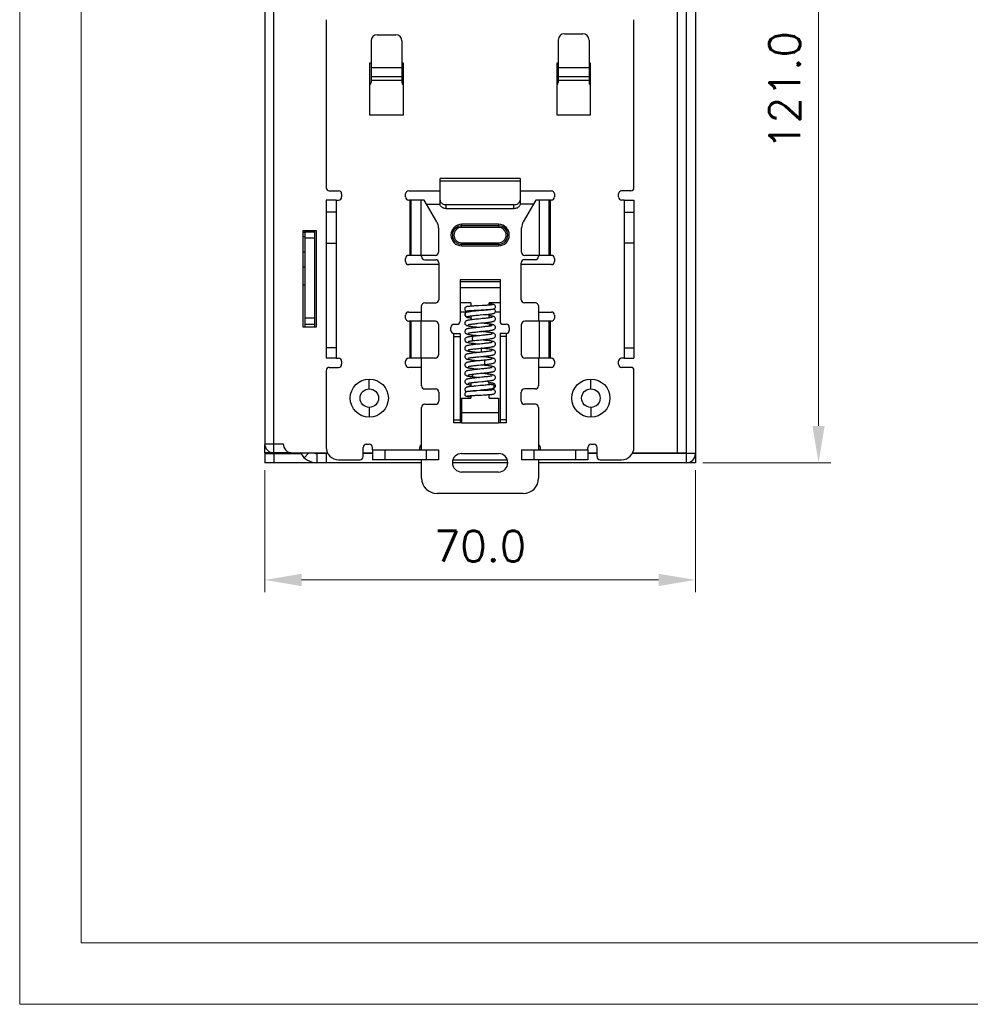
# Model space of a CAD drawing. Header units: millimetres. Extents: x 0 to 420, y 0 to 297.
# Tile 1 of 6: x 0 to 154, y 0 to 160. Entities that reach past the tile are written whole.
import ezdxf

# ---------------------------------------------------------------- set-up
doc = ezdxf.new("R2010")
doc.units = ezdxf.units.MM
doc.layers.get('0').update_dxf_attribs({"linetype": 'CONTINUOUS', "lineweight": 13})
doc.layers.get('Defpoints').update_dxf_attribs({"linetype": 'CONTINUOUS', "lineweight": 13})
doc.layers.add('Dimension', color=2, linetype='CONTINUOUS', lineweight=9)
doc.layers.add('Line', color=3, linetype='CONTINUOUS', lineweight=25)
doc.styles.get("Standard").update_dxf_attribs({"font": 'romans.shx'})
doc.dimstyles.new('yutana', dxfattribs={"dimtxt": 3.5, "dimasz": 3, "dimexe": 1, "dimexo": 0.6, "dimgap": 1.5, "dimtad": 1, "dimdec": 1, "dimzin": 0, "dimdsep": 46, "dimtxsty": 'Standard', "dimcen": 0, "dimadec": 0, "dimazin": 0, "dimtp": 0.01, "dimtm": 0.01, "dimtfac": 1, "dimtdec": 1, "dimtmove": 0, "dimatfit": 3, "dimfxl": 1, "dimtolj": 1, "dimtzin": 0, "dimlwd": 0, "dimlwe": 0, "dimarcsym": 0})

# ---------------------------------------------------------------- blocks, each defined once
blk = doc.blocks.new('*D4')
at = {"layer": 'Defpoints', "color": 0, "ltscale": 5}
for p in [(39.81, 88), (109.81, 88), (109.81, 68.96)]:
    blk.add_point(p, dxfattribs=at)
at = {"layer": 'Dimension', "color": 0, "lineweight": 0, "ltscale": 5}
for p, q in [((39.81, 86.8), (39.81, 66.96)), ((109.81, 86.8), (109.81, 66.96)), ((45.81, 68.96), (103.81, 68.96))]:
    blk.add_line(p, q, dxfattribs=at)
at = {"layer": 'Dimension', "color": 0, "ltscale": 5}
for points in [[(45.81, 69.96), (45.81, 67.96), (39.81, 68.96)], [(103.81, 69.96), (103.81, 67.96), (109.81, 68.96)]]:
    blk.add_solid(points, dxfattribs=at)
at = {"layer": 'Dimension', "color": 0, "ltscale": 5, "insert": (74.81, 74.46), "char_height": 5, "attachment_point": 5}
blk.add_mtext('\\A1;70.0', dxfattribs=at)
blk = doc.blocks.new('*D5')
at = {"layer": 'Defpoints', "color": 0, "ltscale": 5}
for p in [(109.81, 209), (129.81, 209), (109.81, 88)]:
    blk.add_point(p, dxfattribs=at)
at = {"layer": 'Dimension', "color": 0, "lineweight": 0, "ltscale": 5}
for p, q in [((111.01, 209), (131.81, 209)), ((129.81, 94), (129.81, 203)), ((111.01, 88), (131.81, 88))]:
    blk.add_line(p, q, dxfattribs=at)
at = {"layer": 'Dimension', "color": 0, "ltscale": 5}
for points in [[(128.81, 203), (130.81, 203), (129.81, 209)], [(128.81, 94), (130.81, 94), (129.81, 88)]]:
    blk.add_solid(points, dxfattribs=at)
at = {"layer": 'Dimension', "color": 0, "ltscale": 5, "insert": (124.31, 148.5), "char_height": 5, "attachment_point": 5, "rotation": 90}
blk.add_mtext('\\A1;121.0', dxfattribs=at)

msp = doc.modelspace()

# ---------------------------------------------------------------- linework, layer by layer
at = {"ltscale": 5}
for points in [[(0, 0), (420, 0), (420, 297), (0, 297)], [(10, 10), (410, 10), (410, 287), (10, 287)]]:
    msp.add_lwpolyline(points, close=True, dxfattribs=at)
at = {"layer": 'Line', "color": 7}
for p, q in [((108.31, 209), (108.31, 88)), ((109.81, 209), (109.81, 89.5)), ((39.81, 207.5), (39.81, 91.1)), ((106.81, 207.4), (106.81, 89.6)), ((41.31, 91.1), (41.31, 206)), ((49.81, 160), (49.81, 132.7)), ((99.81, 132.7), (99.81, 160)), ((58.11, 157.54), (61.11, 157.54)), ((88.51, 157.7), (91.51, 157.7)), ((57.11, 156.54), (57.11, 149.8)), ((62.11, 156.54), (62.11, 149.8)), ((87.51, 156.7), (87.51, 149.8)), ((92.51, 156.7), (92.51, 149.8)), ((56.91, 144.5), (56.91, 153)), ((56.91, 153), (57.11, 153)), ((62.11, 152.19), (57.11, 152.19)), ((62.11, 153), (62.31, 153)), ((62.31, 153), (62.31, 144.5)), ((87.31, 153), (87.51, 153)), ((87.31, 144.5), (87.31, 153)), ((92.51, 152.19), (87.51, 152.19)), ((92.51, 153), (92.71, 153)), ((92.71, 153), (92.71, 144.5)), ((62.11, 150.74), (57.11, 150.74)), ((92.51, 150.74), (87.51, 150.74)), ((57.11, 150.15), (62.11, 150.15)), ((87.51, 150.15), (92.51, 150.15)), ((62.31, 144.5), (56.91, 144.5)), ((92.71, 144.5), (87.31, 144.5)), ((68.31, 130.7), (68.31, 134.2)), ((81.31, 134.2), (68.31, 134.2)), ((68.31, 133.84), (81.31, 133.84)), ((81.31, 134.2), (81.31, 130.7)), ((50.31, 132.2), (51.81, 132.2)), ((52.31, 131.7), (52.31, 131.2)), ((62.71, 131.2), (62.71, 131.7)), ((63.21, 132.2), (68.31, 132.2)), ((81.31, 132.2), (86.41, 132.2)), ((86.91, 131.7), (86.91, 131.2)), ((97.31, 131.2), (97.31, 131.7)), ((99.31, 132.2), (97.81, 132.2)), ((49.81, 130.7), (49.81, 105)), ((51.41, 130.7), (49.81, 130.7)), ((51.41, 130.7), (51.41, 105)), ((51.41, 130.7), (51.81, 130.7)), ((65.75, 130.7), (63.21, 130.7)), ((63.37, 130.7), (63.37, 121.7)), ((63.63, 121.7), (63.63, 130.7)), ((65.21, 121.7), (65.21, 130.7)), ((67.79, 127.16), (65.75, 130.7)), ((66.16, 130), (68.31, 130)), ((68.31, 130.06), (68.31, 130.7)), ((68.31, 130.04), (68.31, 130)), ((69.31, 129.29), (69.31, 129.94)), ((80.31, 129.94), (69.31, 129.94)), ((80.31, 129.29), (80.31, 129.94)), ((81.31, 130.7), (81.31, 130)), ((83.47, 130), (81.31, 130)), ((83.87, 130.7), (81.83, 127.16)), ((86.41, 130.7), (83.87, 130.7)), ((84.42, 130.7), (84.42, 121.7)), ((86, 130.7), (86, 121.7)), ((86.26, 121.7), (86.26, 130.7)), ((98.21, 130.7), (97.81, 130.7)), ((98.21, 130.7), (99.81, 130.7)), ((98.21, 130.7), (98.21, 105)), ((99.81, 130.7), (99.81, 105)), ((51.41, 128.7), (49.81, 128.7)), ((80.31, 129.29), (69.31, 129.29)), ((98.21, 128.7), (99.81, 128.7)), ((71.81, 126.25), (71.81, 126.75)), ((77.81, 126.75), (71.81, 126.75)), ((77.81, 126.5), (71.81, 126.5)), ((77.81, 126.75), (77.81, 126.25)), ((46.01, 125.7), (46.01, 110.1)), ((48.21, 125.7), (46.01, 125.7)), ((46.01, 125.5), (46.31, 125.5)), ((46.31, 125.7), (46.31, 110.49)), ((47.91, 125.49), (46.31, 125.49)), ((47.91, 125.7), (47.91, 110.49)), ((48.21, 110.1), (48.21, 125.7)), ((68.06, 126.16), (68.06, 122.2)), ((77.81, 126.25), (71.81, 126.25)), ((81.56, 122.2), (81.56, 126.16)), ((46.01, 124.76), (46.31, 124.76)), ((47.91, 124.49), (46.31, 124.49)), ((49.81, 123.7), (51.41, 123.7)), ((71.81, 123.75), (71.81, 123.25)), ((71.81, 123.75), (77.81, 123.75)), ((71.81, 123.5), (77.81, 123.5)), ((71.81, 123.25), (77.81, 123.25)), ((77.81, 123.75), (77.81, 123.25)), ((99.81, 123.7), (98.21, 123.7)), ((46.01, 122.3), (46.31, 122.3)), ((67.56, 121.7), (63.21, 121.7)), ((65.31, 121.5), (65.31, 121.7)), ((86.41, 121.7), (82.06, 121.7)), ((84.31, 121.7), (84.31, 121.5)), ((62.71, 120.7), (62.71, 121.2)), ((68.11, 120.2), (63.21, 120.2)), ((65.81, 121), (67.61, 121)), ((68.11, 120.5), (68.11, 114.5)), ((81.51, 114.5), (81.51, 120.5)), ((86.41, 120.2), (81.51, 120.2)), ((83.81, 121), (82.01, 121)), ((86.91, 121.2), (86.91, 120.7)), ((46.01, 119.84), (46.31, 119.84)), ((46.31, 116.84), (46.01, 116.84)), ((71.56, 117.77), (71.56, 111)), ((71.56, 117.77), (78.06, 117.77)), ((71.56, 117.43), (78.06, 117.43)), ((78.06, 117.77), (78.06, 111)), ((71.56, 116.46), (78.06, 116.46)), ((65.81, 114), (67.61, 114)), ((73.31, 114), (71.56, 114)), ((73.31, 114), (73.31, 113.44)), ((76.31, 113.61), (76.31, 114)), ((78.06, 114), (76.31, 114)), ((83.81, 114), (82.01, 114)), ((63.21, 112.5), (65.31, 112.5)), ((65.31, 111), (65.31, 113.5)), ((72.83, 112.5), (71.56, 112.5)), ((72.32, 112.12), (72.31, 112.06)), ((72.57, 112.42), (72.57, 112.42)), ((73.31, 112.74), (73.31, 112.58)), ((74.13, 112.79), (74.4, 112.81)), ((74.56, 113.51), (74.22, 113.5)), ((74.4, 112.81), (75, 112.84)), ((75.19, 113.55), (74.56, 113.51)), ((75.35, 112.77), (74.75, 112.72)), ((75, 112.84), (75.34, 112.85)), ((75.47, 113.56), (75.19, 113.55)), ((75.61, 112.79), (75.35, 112.77)), ((76.31, 112.86), (76.31, 112.91)), ((76.31, 111.7), (76.31, 112.16)), ((78.06, 112.5), (77.29, 112.5)), ((84.31, 113.5), (84.31, 111)), ((84.31, 112.5), (86.41, 112.5)), ((47.91, 111.49), (46.31, 111.49)), ((46.31, 110.49), (46.31, 110.1)), ((47.91, 110.49), (46.31, 110.49)), ((47.91, 110.49), (47.91, 110.1)), ((62.71, 111.5), (62.71, 112)), ((67.56, 111), (63.21, 111)), ((63.37, 111), (63.37, 105)), ((63.63, 105), (63.63, 111)), ((65.21, 105), (65.21, 111)), ((68.06, 110.5), (68.06, 105.5)), ((70.56, 110.5), (71.06, 110.5)), ((72.86, 111.79), (72.88, 111.8)), ((73.31, 111.87), (73.31, 111.7)), ((74.5, 110.66), (75.12, 110.72)), ((76.6, 110.5), (76.6, 110.5)), ((78.56, 110.5), (79.06, 110.5)), ((81.56, 105.5), (81.56, 110.5)), ((86.41, 111), (82.06, 111)), ((84.42, 111), (84.42, 105)), ((86, 111), (86, 105)), ((86.26, 105), (86.26, 111)), ((86.91, 112), (86.91, 111.5)), ((46.01, 110.1), (48.21, 110.1)), ((70.06, 109.5), (70.06, 110)), ((70.56, 94.5), (70.56, 109)), ((70.56, 109), (71.56, 109)), ((71.56, 109), (71.56, 94.5)), ((78.06, 109), (78.06, 94.5)), ((79.06, 109), (78.06, 109)), ((79.06, 109), (79.06, 94.5)), ((79.56, 110), (79.56, 109.5)), ((70.56, 108.5), (71.56, 108.5)), ((75.11, 107.34), (74.52, 107.28)), ((79.06, 108.5), (78.06, 108.5)), ((51.41, 106.68), (49.81, 106.68)), ((75.07, 105.97), (74.47, 105.91)), ((75.07, 106.6), (74.91, 106.62)), ((98.21, 106.68), (99.81, 106.68)), ((51.41, 105), (49.81, 105)), ((51.41, 105), (51.81, 105)), ((52.31, 104.5), (52.31, 104)), ((62.71, 104), (62.71, 104.5)), ((67.56, 105), (63.21, 105)), ((65.31, 100.5), (65.31, 105)), ((74.6, 105.23), (75.15, 105.28)), ((86.41, 105), (82.06, 105)), ((84.31, 105), (84.31, 100.5)), ((86.91, 104.5), (86.91, 104)), ((97.31, 104), (97.31, 104.5)), ((98.21, 105), (97.81, 105)), ((98.21, 105), (99.81, 105)), ((49.81, 103), (49.81, 90.5)), ((50.31, 103.5), (51.81, 103.5)), ((65.31, 103.5), (63.21, 103.5)), ((86.41, 103.5), (84.31, 103.5)), ((99.31, 103.5), (97.81, 103.5)), ((99.81, 90.5), (99.81, 103)), ((56.81, 100), (56.81, 101.6)), ((73.31, 100.8), (73.31, 100.38)), ((75.11, 101.9), (74.48, 101.83)), ((74.52, 101.14), (75.16, 101.2)), ((75.78, 101.27), (75.97, 101.29)), ((76.31, 100.68), (76.31, 100.8)), ((92.81, 100), (92.81, 101.6)), ((65.81, 100), (67.61, 100)), ((68.11, 99.5), (68.11, 98)), ((73.18, 100.67), (73.31, 100.65)), ((73.31, 99.68), (73.31, 99.62)), ((74.23, 99.77), (74.81, 99.82)), ((75.12, 99.72), (74.32, 99.68)), ((75.41, 99.73), (75.12, 99.72)), ((76.31, 99.79), (76.31, 99.97)), ((76.69, 100.74), (76.69, 100.74)), ((76.82, 100.06), (76.82, 100.06)), ((81.51, 98), (81.51, 99.5)), ((83.81, 100), (82.01, 100)), ((71.81, 98.5), (71.81, 94.5)), ((71.81, 98.5), (73.31, 98.5)), ((73.31, 98.91), (73.31, 98.5)), ((74.23, 98.97), (74.54, 98.99)), ((74.54, 98.99), (75.03, 99.01)), ((75.03, 99.01), (75.35, 99.03)), ((76.31, 98.5), (76.31, 99.09)), ((76.31, 98.5), (77.81, 98.5)), ((77.81, 98.5), (77.81, 94.5)), ((56.81, 97), (56.81, 95.4)), ((65.31, 90.1), (65.31, 97)), ((65.81, 97.5), (67.61, 97.5)), ((77.81, 96.1), (71.81, 96.1)), ((83.81, 97.5), (82.01, 97.5)), ((84.31, 97), (84.31, 90.1)), ((92.81, 97), (92.81, 95.4)), ((70.56, 95), (71.56, 95)), ((71.81, 94.5), (70.56, 94.5)), ((71.81, 94.5), (77.81, 94.5)), ((79.06, 94.5), (77.81, 94.5)), ((79.06, 95), (78.06, 95)), ((39.81, 91.1), (42.81, 91.1)), ((39.81, 89.6), (39.81, 90.93)), ((39.81, 89.6), (39.81, 88)), ((41.31, 89.6), (39.81, 89.6)), ((41.31, 89.6), (41.31, 91.1)), ((44.12, 89.6), (41.31, 89.6)), ((41.61, 89.6), (41.61, 89.5)), ((43.71, 89.6), (43.71, 89.74)), ((44.31, 89.6), (50.04, 89.6)), ((44.61, 89.6), (44.61, 89.5)), ((46.99, 89.6), (46.25, 88.82)), ((55.81, 89), (55.81, 90.5)), ((55.81, 89.6), (57.31, 89.6)), ((56.31, 91), (56.81, 91)), ((57.31, 90.1), (57.31, 90.5)), ((57.31, 90.1), (57.31, 88.5)), ((57.31, 90.1), (68.06, 90.1)), ((59.31, 90.1), (59.31, 88.5)), ((65.01, 90.1), (65.01, 90.5)), ((66.06, 90.1), (66.06, 88.5)), ((68.06, 90.1), (68.06, 88.5)), ((81.56, 90.1), (81.56, 88.5)), ((81.56, 90.1), (92.31, 90.1)), ((83.56, 90.1), (83.56, 88.5)), ((84.61, 90.1), (84.61, 90.5)), ((90.31, 90.1), (90.31, 88.5)), ((92.31, 90.1), (92.31, 90.5)), ((92.31, 90.1), (92.31, 88.5)), ((92.31, 89.6), (93.81, 89.6)), ((92.81, 91), (93.31, 91)), ((93.81, 89), (93.81, 90.5)), ((99.59, 89.6), (108.31, 89.6)), ((105.01, 89.5), (105.01, 89.6)), ((108.01, 89.5), (108.01, 89.6)), ((39.81, 89.5), (45.72, 89.5)), ((41.31, 89.5), (41.31, 88)), ((48.31, 89.5), (48.31, 88)), ((50.08, 89.5), (48.31, 89.5)), ((49.81, 89.5), (49.81, 88)), ((51.81, 88.5), (55.31, 88.5)), ((57.31, 89.5), (55.81, 89.5)), ((68.06, 88.5), (57.31, 88.5)), ((65.31, 85.5), (65.31, 88.5)), ((70.4, 88.5), (79.22, 88.5)), ((71.81, 89.5), (77.81, 89.5)), ((92.31, 88.5), (81.56, 88.5)), ((84.31, 88.5), (84.31, 85.5)), ((93.81, 89.5), (92.31, 89.5)), ((94.31, 88.5), (97.81, 88.5)), ((109.81, 89.5), (99.55, 89.5)), ((109.81, 89.5), (109.81, 88)), ((65.31, 88), (39.81, 88)), ((79.3, 88), (70.32, 88)), ((77.81, 86.5), (71.81, 86.5)), ((109.81, 88), (84.31, 88)), ((81.81, 83), (67.81, 83))]:
    msp.add_line(p, q, dxfattribs=at)
for points in [[(76.83, 113.67), (76.83, 113.67), (76.83, 113.67), (76.82, 113.67), (76.8, 113.66), (76.77, 113.66), (76.73, 113.65), (76.68, 113.65), (76.63, 113.64), (76.57, 113.63), (76.5, 113.63), (76.43, 113.62), (76.35, 113.62), (76.26, 113.61), (76.16, 113.6), (76.06, 113.6), (75.96, 113.59), (75.84, 113.58), (75.73, 113.58), (75.6, 113.57), (75.47, 113.56)], [(77.31, 113.35), (77.31, 113.43), (77.27, 113.51), (77.23, 113.59), (77.17, 113.64), (77.11, 113.68), (77.06, 113.7), (77.01, 113.71), (76.96, 113.72), (76.92, 113.73), (76.87, 113.74), (76.8, 113.75), (76.74, 113.76), (76.66, 113.76), (76.57, 113.77), (76.47, 113.78), (76.35, 113.79), (76.31, 113.79)], [(74.22, 113.5), (74.05, 113.49), (73.88, 113.48), (73.72, 113.47), (73.57, 113.46), (73.43, 113.45), (73.29, 113.44), (73.18, 113.43), (73.07, 113.42), (72.98, 113.41), (72.9, 113.41), (72.83, 113.4), (72.77, 113.39), (72.72, 113.38), (72.67, 113.37), (72.63, 113.36), (72.58, 113.35), (72.53, 113.33), (72.47, 113.29), (72.4, 113.24), (72.35, 113.17), (72.32, 113.08), (72.31, 113)], [(72.31, 113), (72.32, 112.93), (72.35, 112.84), (72.4, 112.77), (72.46, 112.71), (72.52, 112.68), (72.57, 112.66), (72.62, 112.64), (72.66, 112.63), (72.71, 112.62), (72.76, 112.62), (72.82, 112.61), (72.88, 112.6), (72.95, 112.59), (73.03, 112.59), (73.12, 112.58), (73.22, 112.57), (73.25, 112.57)], [(72.31, 112.06), (72.32, 111.98), (72.36, 111.88), (72.41, 111.8), (72.48, 111.75), (72.54, 111.71), (72.61, 111.68), (72.67, 111.65), (72.74, 111.63), (72.83, 111.61), (72.92, 111.59), (73.03, 111.58), (73.15, 111.56), (73.29, 111.54), (73.35, 111.53)], [(72.57, 112.42), (72.52, 112.39), (72.46, 112.35), (72.4, 112.29), (72.35, 112.21), (72.32, 112.12)], [(74.75, 112.72), (74.58, 112.7), (74.42, 112.69), (74.24, 112.67), (74.07, 112.66), (73.9, 112.64), (73.73, 112.62), (73.56, 112.61), (73.4, 112.59), (73.25, 112.57), (73.11, 112.55), (72.97, 112.53), (72.85, 112.5), (72.75, 112.48), (72.65, 112.45), (72.57, 112.42)], [(72.8, 112.69), (72.79, 112.69), (72.8, 112.69), (72.81, 112.69), (72.83, 112.69), (72.86, 112.7), (72.9, 112.7), (72.94, 112.71), (73, 112.71), (73.06, 112.72), (73.12, 112.73), (73.19, 112.73), (73.27, 112.74), (73.36, 112.74), (73.45, 112.75), (73.55, 112.76), (73.66, 112.76), (73.77, 112.77), (73.88, 112.78), (74.01, 112.78), (74.13, 112.79)], [(72.88, 111.8), (72.94, 111.81), (73.01, 111.83), (73.11, 111.84), (73.23, 111.86), (73.37, 111.88), (73.53, 111.9), (73.7, 111.92), (73.89, 111.94), (74.1, 111.96), (74.33, 111.98), (74.58, 112), (74.84, 112.03)], [(74.84, 112.03), (75.35, 112.07), (75.58, 112.09), (75.79, 112.11), (75.99, 112.12), (76.16, 112.14), (76.32, 112.16), (76.46, 112.17), (76.58, 112.19), (76.68, 112.2), (76.77, 112.21), (76.85, 112.23), (76.92, 112.24), (76.98, 112.25), (77.04, 112.27), (77.1, 112.3), (77.16, 112.33), (77.22, 112.39), (77.28, 112.47), (77.31, 112.56), (77.31, 112.63)], [(75.34, 112.85), (75.51, 112.86), (75.67, 112.87), (75.82, 112.88), (75.97, 112.89), (76.11, 112.9), (76.23, 112.91), (76.35, 112.92), (76.46, 112.92), (76.55, 112.93), (76.64, 112.94), (76.72, 112.95), (76.79, 112.96)], [(76.81, 112.93), (76.81, 112.93), (76.8, 112.93), (76.78, 112.92), (76.75, 112.92), (76.72, 112.91), (76.67, 112.9), (76.62, 112.9), (76.56, 112.89), (76.49, 112.88), (76.42, 112.87), (76.34, 112.86), (76.25, 112.85), (76.16, 112.84), (76.06, 112.83), (75.96, 112.82), (75.85, 112.81), (75.73, 112.8), (75.61, 112.79)], [(76.79, 112.96), (76.85, 112.96), (76.91, 112.97), (76.96, 112.98), (77, 112.99), (77.05, 113), (77.1, 113.03), (77.16, 113.06), (77.22, 113.12), (77.27, 113.19), (77.31, 113.28), (77.31, 113.35)], [(77.31, 112.63), (77.31, 112.7), (77.28, 112.79), (77.23, 112.86), (77.16, 112.92), (77.1, 112.96), (77.04, 112.99), (77.02, 112.99)], [(73.91, 111.29), (73.72, 111.27), (73.54, 111.25), (73.38, 111.23), (73.24, 111.21), (73.11, 111.19), (73, 111.17), (72.9, 111.16), (72.82, 111.14), (72.74, 111.12), (72.67, 111.1), (72.6, 111.08), (72.54, 111.05), (72.48, 111.01), (72.41, 110.95), (72.36, 110.87), (72.32, 110.77), (72.31, 110.7)], [(72.31, 110.7), (72.32, 110.63), (72.35, 110.53), (72.41, 110.45), (72.47, 110.39), (72.54, 110.35), (72.6, 110.32), (72.66, 110.3), (72.74, 110.28), (72.82, 110.26), (72.91, 110.24), (73.01, 110.22), (73.13, 110.2), (73.27, 110.18), (73.42, 110.16), (73.59, 110.14), (73.78, 110.11), (73.99, 110.09), (74.21, 110.07), (74.45, 110.04), (74.71, 110.02)], [(72.86, 110.43), (72.86, 110.43), (72.88, 110.43), (72.91, 110.44), (72.96, 110.45), (73.02, 110.47), (73.1, 110.48), (73.19, 110.5), (73.29, 110.51), (73.41, 110.53), (73.53, 110.55), (73.67, 110.56), (73.82, 110.58), (73.97, 110.6), (74.14, 110.62), (74.32, 110.64), (74.5, 110.66)], [(74.54, 111.36), (74.33, 111.34), (74.11, 111.32), (73.91, 111.29)], [(76.76, 111.64), (76.76, 111.64), (76.76, 111.64), (76.73, 111.63), (76.7, 111.62), (76.65, 111.61), (76.58, 111.6), (76.51, 111.59), (76.42, 111.57), (76.32, 111.56), (76.21, 111.54), (76.09, 111.52), (75.96, 111.51), (75.81, 111.49), (75.66, 111.47), (75.5, 111.46), (75.33, 111.44), (75.15, 111.42), (74.95, 111.4), (74.54, 111.36)], [(76.6, 110.5), (76.42, 110.53), (76.2, 110.56), (75.96, 110.59), (75.72, 110.61), (75.46, 110.64), (75.21, 110.67), (74.91, 110.7)], [(75.12, 110.72), (75.34, 110.74), (75.55, 110.76), (75.75, 110.78), (75.94, 110.81), (76.12, 110.83), (76.29, 110.85), (76.43, 110.87), (76.56, 110.89), (76.67, 110.91), (76.77, 110.93), (76.86, 110.95), (76.94, 110.97), (77.01, 110.99), (77.08, 111.02), (77.15, 111.06), (77.22, 111.13), (77.27, 111.21), (77.31, 111.31), (77.31, 111.38)], [(77.31, 111.38), (77.31, 111.45), (77.27, 111.55), (77.21, 111.63), (77.15, 111.69), (77.08, 111.73), (77.02, 111.76), (76.95, 111.78), (76.88, 111.8), (76.81, 111.82), (76.72, 111.84), (76.62, 111.86), (76.5, 111.87), (76.38, 111.89), (76.31, 111.9)], [(77.31, 110.02), (77.31, 110.09), (77.27, 110.18), (77.22, 110.26), (77.16, 110.32), (77.1, 110.36), (77.04, 110.39), (76.98, 110.41), (76.92, 110.43), (76.85, 110.45), (76.77, 110.47), (76.68, 110.48), (76.6, 110.5)], [(74.54, 110), (74.32, 109.98), (74.1, 109.95), (73.9, 109.93), (73.71, 109.91), (73.53, 109.89), (73.38, 109.87), (73.24, 109.85), (73.11, 109.83), (73, 109.81), (72.9, 109.8), (72.82, 109.78), (72.74, 109.76), (72.67, 109.74), (72.61, 109.72), (72.54, 109.69), (72.48, 109.65), (72.41, 109.59), (72.36, 109.51), (72.32, 109.41), (72.31, 109.34)], [(72.31, 109.34), (72.32, 109.26), (72.36, 109.16), (72.41, 109.08), (72.48, 109.03), (72.54, 108.98), (72.61, 108.96), (72.68, 108.93), (72.76, 108.91), (72.84, 108.89), (72.94, 108.87), (73.06, 108.85), (73.19, 108.83), (73.35, 108.81), (73.52, 108.79), (73.7, 108.76), (73.9, 108.74), (74.11, 108.72), (74.32, 108.7), (74.53, 108.68), (74.71, 108.66)], [(72.86, 109.07), (72.86, 109.07), (72.88, 109.07), (72.91, 109.08), (72.95, 109.09), (73.01, 109.11), (73.08, 109.12), (73.16, 109.13), (73.26, 109.15), (73.37, 109.17), (73.49, 109.18), (73.63, 109.2), (73.77, 109.22), (73.93, 109.23), (74.09, 109.25), (74.26, 109.27), (74.45, 109.29), (74.65, 109.31), (75.07, 109.35)], [(76.76, 110.28), (76.76, 110.28), (76.75, 110.28), (76.72, 110.27), (76.68, 110.26), (76.62, 110.25), (76.55, 110.23), (76.46, 110.22), (76.36, 110.2), (76.25, 110.19), (76.13, 110.17), (75.99, 110.15), (75.85, 110.14), (75.69, 110.12), (75.53, 110.1), (75.35, 110.08), (75.16, 110.06), (74.96, 110.04), (74.54, 110)], [(77.31, 108.66), (77.31, 108.73), (77.27, 108.83), (77.22, 108.91), (77.15, 108.96), (77.09, 109), (77.03, 109.03), (76.97, 109.06), (76.9, 109.08), (76.83, 109.09), (76.74, 109.11), (76.65, 109.13), (76.55, 109.15), (76.43, 109.16), (76.31, 109.18), (76.17, 109.2), (76.02, 109.22), (75.86, 109.24), (75.69, 109.26), (75.5, 109.28), (75.3, 109.3), (75.09, 109.32), (74.91, 109.34)], [(76.76, 108.92), (76.76, 108.92), (76.75, 108.92), (76.72, 108.91), (76.67, 108.9), (76.61, 108.88), (76.53, 108.87), (76.44, 108.85), (76.33, 108.84), (76.21, 108.82), (76.08, 108.8), (75.94, 108.79), (75.79, 108.77), (75.62, 108.75), (75.44, 108.73), (75.25, 108.71), (75.05, 108.69)], [(75.07, 109.35), (75.28, 109.37), (75.5, 109.4), (75.71, 109.42), (75.91, 109.44), (76.09, 109.46), (76.27, 109.49), (76.42, 109.51), (76.55, 109.53), (76.67, 109.55), (76.78, 109.57), (76.86, 109.59), (76.94, 109.61), (77.01, 109.63), (77.08, 109.66), (77.15, 109.7), (77.21, 109.76), (77.27, 109.84), (77.3, 109.93), (77.31, 110.02)], [(73.71, 108.55), (73.57, 108.53), (73.42, 108.51), (73.28, 108.5), (73.16, 108.48), (73.05, 108.46), (72.95, 108.44), (72.86, 108.43), (72.78, 108.41), (72.71, 108.39), (72.65, 108.37), (72.59, 108.35), (72.53, 108.32), (72.47, 108.28), (72.41, 108.22), (72.35, 108.14), (72.32, 108.05), (72.31, 107.98)], [(72.31, 107.98), (72.32, 107.9), (72.36, 107.8), (72.41, 107.72), (72.48, 107.67), (72.54, 107.63), (72.6, 107.6), (72.67, 107.58), (72.74, 107.56), (72.81, 107.54), (72.9, 107.52), (72.99, 107.5), (73.1, 107.48), (73.22, 107.47), (73.36, 107.45), (73.51, 107.43), (73.68, 107.41), (73.86, 107.39), (74.06, 107.36), (74.27, 107.34), (74.49, 107.32), (74.71, 107.3)], [(74.52, 107.28), (74.31, 107.26), (74.09, 107.23), (73.89, 107.21), (73.69, 107.19), (73.51, 107.17), (73.34, 107.14), (73.19, 107.12), (73.05, 107.1), (72.94, 107.08), (72.84, 107.06), (72.75, 107.04), (72.68, 107.02), (72.61, 107), (72.54, 106.97), (72.48, 106.93), (72.41, 106.87), (72.36, 106.79), (72.32, 106.69), (72.31, 106.62)], [(72.86, 107.71), (72.86, 107.71), (72.88, 107.71), (72.91, 107.72), (72.96, 107.74), (73.03, 107.75), (73.11, 107.77), (73.21, 107.78), (73.32, 107.8), (73.45, 107.82), (73.59, 107.83), (73.73, 107.85)], [(75.05, 108.69), (74.62, 108.65), (74.39, 108.62), (74.16, 108.6), (73.92, 108.57), (73.71, 108.55)], [(73.73, 107.85), (73.98, 107.88), (74.26, 107.91), (74.54, 107.94)], [(74.54, 107.94), (75.06, 107.99), (75.3, 108.02), (75.52, 108.04), (75.73, 108.06), (75.93, 108.08), (76.11, 108.11), (76.27, 108.13), (76.42, 108.15), (76.55, 108.17), (76.67, 108.19), (76.77, 108.21), (76.86, 108.23), (76.94, 108.25), (77.01, 108.27), (77.08, 108.3), (77.15, 108.34), (77.21, 108.4), (77.27, 108.48), (77.3, 108.57), (77.31, 108.66)], [(74.59, 106.58), (75.03, 106.63), (75.24, 106.65), (75.45, 106.67), (75.64, 106.69), (75.82, 106.71), (75.99, 106.73), (76.14, 106.75), (76.28, 106.77), (76.41, 106.79), (76.53, 106.8), (76.64, 106.82), (76.73, 106.84), (76.82, 106.86), (76.89, 106.88), (76.96, 106.9), (77.02, 106.92), (77.09, 106.95), (77.15, 106.99), (77.21, 107.04), (77.27, 107.12), (77.31, 107.22), (77.31, 107.3)], [(77.31, 107.3), (77.3, 107.38), (77.27, 107.48), (77.21, 107.55), (77.14, 107.61), (77.08, 107.65), (77.01, 107.68), (76.94, 107.7), (76.86, 107.73), (76.77, 107.75), (76.66, 107.77), (76.54, 107.79), (76.41, 107.81), (76.26, 107.83), (76.09, 107.85), (75.91, 107.87), (75.71, 107.89), (75.5, 107.92), (75.27, 107.94), (74.91, 107.98)], [(76.76, 107.56), (76.76, 107.56), (76.75, 107.56), (76.72, 107.55), (76.68, 107.54), (76.62, 107.53), (76.55, 107.51), (76.47, 107.5), (76.37, 107.48), (76.27, 107.47), (76.16, 107.45), (76.04, 107.44), (75.9, 107.42), (75.76, 107.41), (75.61, 107.39), (75.45, 107.37), (75.28, 107.35), (75.11, 107.34)], [(72.31, 106.62), (72.32, 106.55), (72.35, 106.45), (72.41, 106.37), (72.47, 106.31), (72.53, 106.27), (72.6, 106.24), (72.66, 106.22), (72.72, 106.2), (72.8, 106.18), (72.88, 106.16), (72.97, 106.15), (73.08, 106.13), (73.19, 106.11), (73.32, 106.09), (73.47, 106.07), (73.63, 106.05), (73.8, 106.03), (73.98, 106.01), (74.18, 105.99), (74.39, 105.97), (74.71, 105.94)], [(74.47, 105.91), (74.25, 105.89), (74.04, 105.87), (73.84, 105.85), (73.65, 105.82), (73.47, 105.8), (73.3, 105.78), (73.16, 105.76), (73.03, 105.74), (72.92, 105.72), (72.83, 105.7), (72.75, 105.68), (72.67, 105.66), (72.61, 105.64), (72.54, 105.61), (72.48, 105.57), (72.41, 105.51), (72.36, 105.43), (72.32, 105.33), (72.31, 105.26)], [(72.86, 106.35), (72.86, 106.35), (72.88, 106.35), (72.91, 106.36), (72.97, 106.38), (73.04, 106.39), (73.12, 106.41), (73.22, 106.42), (73.34, 106.44), (73.47, 106.46), (73.62, 106.48), (73.79, 106.5), (73.97, 106.52), (74.17, 106.54), (74.37, 106.56), (74.59, 106.58)], [(77.31, 105.94), (77.3, 106.02), (77.27, 106.12), (77.21, 106.19), (77.15, 106.25), (77.08, 106.29), (77.01, 106.32), (76.94, 106.34), (76.86, 106.37), (76.77, 106.39), (76.67, 106.41), (76.55, 106.43), (76.41, 106.45), (76.26, 106.47), (76.09, 106.49), (75.9, 106.51), (75.7, 106.53), (75.49, 106.56), (75.27, 106.58), (75.07, 106.6)], [(76.76, 106.2), (76.76, 106.2), (76.75, 106.2), (76.72, 106.19), (76.67, 106.18), (76.62, 106.17), (76.54, 106.15), (76.46, 106.14), (76.37, 106.12), (76.26, 106.11), (76.15, 106.09), (76.02, 106.08), (75.88, 106.06), (75.74, 106.04), (75.59, 106.03), (75.42, 106.01), (75.25, 105.99), (75.07, 105.97)], [(75.15, 105.28), (75.34, 105.3), (75.53, 105.32), (75.72, 105.34), (75.91, 105.36), (76.08, 105.38), (76.25, 105.4), (76.4, 105.42), (76.54, 105.44), (76.66, 105.47), (76.76, 105.49), (76.86, 105.51), (76.94, 105.53), (77.01, 105.55), (77.08, 105.58), (77.14, 105.62), (77.21, 105.68), (77.27, 105.76), (77.3, 105.86), (77.31, 105.94)], [(72.31, 105.26), (72.32, 105.18), (72.36, 105.08), (72.42, 105), (72.48, 104.94), (72.55, 104.9), (72.61, 104.87), (72.68, 104.85), (72.75, 104.83), (72.83, 104.81), (72.93, 104.79), (73.03, 104.77), (73.15, 104.76), (73.28, 104.74), (73.43, 104.72), (73.59, 104.7), (73.77, 104.68), (73.96, 104.65), (74.17, 104.63), (74.38, 104.61), (74.71, 104.58)], [(75.44, 104.65), (75.18, 104.62), (74.91, 104.6), (74.65, 104.57), (74.4, 104.54), (74.17, 104.52), (73.95, 104.5), (73.75, 104.48), (73.57, 104.45), (73.4, 104.43), (73.25, 104.41), (73.12, 104.39), (73, 104.37), (72.9, 104.36), (72.81, 104.34), (72.73, 104.32), (72.66, 104.3), (72.6, 104.27), (72.54, 104.24), (72.47, 104.2), (72.41, 104.15), (72.36, 104.07), (72.32, 103.97), (72.31, 103.9)], [(72.86, 104.99), (72.86, 104.99), (72.88, 104.99), (72.9, 105), (72.94, 105.01), (73, 105.02), (73.06, 105.04), (73.14, 105.05), (73.22, 105.06), (73.32, 105.08), (73.43, 105.09), (73.55, 105.11), (73.67, 105.12), (73.81, 105.14), (73.95, 105.16), (74.1, 105.17), (74.26, 105.19), (74.43, 105.21), (74.6, 105.23)], [(77.31, 104.58), (77.31, 104.65), (77.27, 104.74), (77.21, 104.83), (77.15, 104.89), (77.08, 104.93), (77.01, 104.96), (76.93, 104.99), (76.85, 105.01), (76.77, 105.03), (76.66, 105.05), (76.55, 105.07), (76.42, 105.09), (76.27, 105.11), (76.11, 105.13), (75.93, 105.15), (75.73, 105.17), (75.53, 105.19), (75.32, 105.22), (75.1, 105.24), (74.91, 105.26)], [(76.76, 104.84), (76.76, 104.84), (76.75, 104.84), (76.72, 104.83), (76.68, 104.82), (76.62, 104.81), (76.54, 104.79), (76.46, 104.78), (76.36, 104.76), (76.25, 104.75), (76.13, 104.73), (76.01, 104.71), (75.87, 104.7), (75.72, 104.68), (75.57, 104.66), (75.44, 104.65)], [(75.45, 103.95), (75.63, 103.97), (75.84, 103.99), (76.03, 104.02), (76.2, 104.04), (76.36, 104.06), (76.5, 104.08), (76.63, 104.1), (76.74, 104.12), (76.84, 104.14), (76.92, 104.16), (77, 104.19), (77.07, 104.22), (77.14, 104.26), (77.21, 104.32), (77.27, 104.4), (77.3, 104.5), (77.31, 104.58)], [(72.31, 103.9), (72.32, 103.82), (72.36, 103.73), (72.41, 103.64), (72.48, 103.58), (72.55, 103.54), (72.61, 103.51), (72.68, 103.49), (72.75, 103.47), (72.84, 103.45), (72.93, 103.43), (73.04, 103.41), (73.16, 103.39), (73.3, 103.37), (73.45, 103.35), (73.62, 103.33), (73.81, 103.31), (74, 103.29), (74.21, 103.27), (74.43, 103.25), (74.71, 103.22)], [(75.01, 103.25), (74.6, 103.21), (74.39, 103.18), (74.18, 103.16), (73.97, 103.14), (73.77, 103.12), (73.58, 103.1), (73.41, 103.07), (73.26, 103.05), (73.13, 103.03), (73.01, 103.02), (72.91, 103), (72.82, 102.98), (72.74, 102.96), (72.67, 102.94), (72.6, 102.92), (72.54, 102.89), (72.48, 102.85), (72.41, 102.79), (72.36, 102.71), (72.32, 102.61), (72.31, 102.54)], [(72.31, 102.54), (72.32, 102.47), (72.35, 102.37), (72.41, 102.29), (72.47, 102.23), (72.54, 102.19), (72.6, 102.16), (72.67, 102.13), (72.74, 102.11), (72.82, 102.09), (72.91, 102.08), (73.02, 102.06), (73.13, 102.04), (73.27, 102.02), (73.39, 102)], [(72.86, 103.63), (72.86, 103.63), (72.87, 103.63), (72.9, 103.64), (72.95, 103.65), (73, 103.67), (73.08, 103.68), (73.16, 103.69), (73.26, 103.71), (73.38, 103.73), (73.51, 103.74), (73.65, 103.76), (73.8, 103.78), (73.97, 103.8), (74.15, 103.82), (74.35, 103.84), (74.55, 103.86)], [(72.86, 102.27), (72.86, 102.27), (72.87, 102.27), (72.9, 102.28), (72.95, 102.29), (73.01, 102.31), (73.08, 102.32), (73.17, 102.34), (73.27, 102.35), (73.39, 102.37), (73.51, 102.39), (73.66, 102.4), (73.81, 102.42), (73.98, 102.44), (74.16, 102.46), (74.36, 102.48), (74.56, 102.5)], [(74.55, 103.86), (74.99, 103.9), (75.23, 103.93), (75.45, 103.95)], [(74.56, 102.5), (75.02, 102.55), (75.26, 102.57), (75.5, 102.6), (75.71, 102.62), (75.91, 102.64), (76.08, 102.66), (76.24, 102.68), (76.39, 102.7), (76.52, 102.72), (76.63, 102.74), (76.73, 102.76), (76.82, 102.78), (76.89, 102.8), (76.96, 102.82), (77.03, 102.84), (77.09, 102.87), (77.15, 102.91), (77.22, 102.97), (77.27, 103.05), (77.31, 103.14), (77.31, 103.22)], [(77.31, 103.22), (77.31, 103.29), (77.27, 103.39), (77.22, 103.47), (77.15, 103.53), (77.08, 103.57), (77.01, 103.6), (76.95, 103.62), (76.87, 103.64), (76.79, 103.66), (76.69, 103.68), (76.58, 103.7), (76.46, 103.72), (76.32, 103.74), (76.17, 103.76), (75.99, 103.78), (75.8, 103.8), (75.6, 103.83), (75.39, 103.85), (75.18, 103.87), (74.91, 103.9)], [(77.31, 101.86), (77.3, 101.93), (77.27, 102.04), (77.21, 102.12), (77.14, 102.18), (77.07, 102.21), (77.01, 102.24), (76.94, 102.26), (76.86, 102.28), (76.78, 102.3), (76.69, 102.32), (76.58, 102.34), (76.47, 102.36), (76.34, 102.38), (76.19, 102.4), (76.04, 102.42), (75.87, 102.44), (75.7, 102.46), (75.51, 102.48), (75.32, 102.5), (75.11, 102.52), (74.91, 102.54)], [(76.76, 103.48), (76.76, 103.48), (76.75, 103.48), (76.72, 103.47), (76.67, 103.46), (76.61, 103.45), (76.54, 103.43), (76.45, 103.42), (76.35, 103.4), (76.24, 103.39), (76.12, 103.37), (75.99, 103.35), (75.85, 103.34), (75.7, 103.32), (75.54, 103.3), (75.37, 103.28), (75.2, 103.27), (75.01, 103.25)], [(74.48, 101.83), (74.27, 101.81), (74.07, 101.79), (73.88, 101.77), (73.71, 101.75), (73.55, 101.73), (73.4, 101.71), (73.27, 101.69), (73.14, 101.68), (73.03, 101.66), (72.93, 101.64), (72.84, 101.62), (72.76, 101.6), (72.69, 101.58), (72.62, 101.56), (72.56, 101.53), (72.49, 101.5), (72.42, 101.44), (72.36, 101.36), (72.32, 101.26), (72.31, 101.18)], [(72.31, 101.18), (72.32, 101.1), (72.36, 101), (72.42, 100.92), (72.48, 100.86), (72.55, 100.82), (72.61, 100.79), (72.68, 100.77), (72.76, 100.75), (72.84, 100.73), (72.94, 100.71), (73.06, 100.69), (73.18, 100.67)], [(72.86, 100.91), (72.86, 100.91), (72.88, 100.91), (72.91, 100.92), (72.96, 100.94), (73.03, 100.95), (73.11, 100.97), (73.21, 100.98), (73.33, 101), (73.46, 101.02), (73.6, 101.04), (73.76, 101.06), (73.93, 101.08), (74.12, 101.1), (74.31, 101.12), (74.52, 101.14)], [(73.39, 102), (73.55, 101.98), (73.74, 101.96), (73.93, 101.94), (74.13, 101.92), (74.33, 101.9), (74.53, 101.88), (74.71, 101.86)], [(76.76, 102.12), (76.76, 102.12), (76.75, 102.12), (76.72, 102.11), (76.67, 102.1), (76.61, 102.08), (76.53, 102.07), (76.44, 102.06), (76.34, 102.04), (76.23, 102.02), (76.1, 102.01), (75.96, 101.99), (75.82, 101.97), (75.65, 101.95), (75.48, 101.94), (75.3, 101.92), (75.11, 101.9)], [(75.16, 101.2), (75.37, 101.22), (75.58, 101.25), (75.78, 101.27)], [(75.97, 101.29), (76.14, 101.31), (76.3, 101.33), (76.44, 101.35), (76.57, 101.37), (76.69, 101.39), (76.79, 101.41), (76.87, 101.43), (76.95, 101.45), (77.02, 101.48), (77.08, 101.51), (77.15, 101.54), (77.21, 101.6), (77.27, 101.68), (77.3, 101.78), (77.31, 101.86)], [(77.31, 100.5), (77.3, 100.58), (77.27, 100.68), (77.21, 100.76), (77.14, 100.82), (77.06, 100.86), (76.99, 100.89), (76.9, 100.91), (76.81, 100.94), (76.7, 100.96), (76.58, 100.98), (76.43, 101), (76.26, 101.03), (76.25, 101.03)], [(74.13, 100.46), (73.96, 100.45), (73.8, 100.43), (73.66, 100.42), (73.52, 100.41), (73.39, 100.39), (73.27, 100.38), (73.15, 100.37), (73.05, 100.35), (72.96, 100.34), (72.88, 100.33), (72.81, 100.32), (72.74, 100.31), (72.68, 100.29), (72.63, 100.28), (72.58, 100.26), (72.53, 100.24), (72.47, 100.2), (72.41, 100.15), (72.36, 100.08), (72.32, 99.98), (72.31, 99.91)], [(72.31, 99.91), (72.32, 99.83), (72.36, 99.74), (72.41, 99.66), (72.47, 99.61), (72.53, 99.57), (72.59, 99.55), (72.62, 99.54)], [(74.32, 99.68), (74.16, 99.67), (74.01, 99.66), (73.86, 99.65), (73.72, 99.64), (73.58, 99.63), (73.46, 99.63), (73.34, 99.62), (73.23, 99.61), (73.14, 99.6), (73.05, 99.59), (72.97, 99.59), (72.89, 99.58), (72.83, 99.57), (72.77, 99.56), (72.72, 99.56), (72.67, 99.55), (72.63, 99.54), (72.58, 99.53), (72.53, 99.51), (72.47, 99.47), (72.41, 99.42), (72.36, 99.34), (72.32, 99.25), (72.31, 99.18)], [(72.83, 99.61), (72.83, 99.61), (72.84, 99.61), (72.87, 99.62), (72.92, 99.63), (72.98, 99.64), (73.05, 99.65), (73.13, 99.66), (73.23, 99.67), (73.34, 99.69), (73.46, 99.7), (73.59, 99.71), (73.73, 99.73), (73.89, 99.74), (74.06, 99.76), (74.23, 99.77)], [(74.85, 100.53), (74.48, 100.49), (74.13, 100.46)], [(74.81, 99.82), (75.01, 99.84), (75.21, 99.86), (75.42, 99.88), (75.62, 99.9), (75.82, 99.92), (76.02, 99.94), (76.2, 99.96), (76.38, 99.98), (76.55, 100.01), (76.7, 100.03), (76.82, 100.06)], [(76.69, 100.74), (76.6, 100.72), (76.48, 100.7), (76.33, 100.68), (76.17, 100.66), (76, 100.64), (75.82, 100.62), (75.63, 100.6), (75.43, 100.58), (75.24, 100.56), (75.04, 100.54), (74.85, 100.53)], [(75.35, 99.03), (75.51, 99.04), (75.66, 99.05), (75.8, 99.05), (75.94, 99.06), (76.07, 99.07), (76.19, 99.08), (76.3, 99.09), (76.41, 99.09), (76.5, 99.1), (76.59, 99.11), (76.67, 99.12), (76.74, 99.12), (76.8, 99.13), (76.86, 99.14), (76.91, 99.15), (76.96, 99.15), (77, 99.16), (77.05, 99.18), (77.1, 99.2), (77.16, 99.23), (77.22, 99.29), (77.27, 99.36), (77.31, 99.45), (77.31, 99.53)], [(76.83, 99.84), (76.83, 99.84), (76.82, 99.84), (76.8, 99.84), (76.77, 99.83), (76.73, 99.83), (76.69, 99.82), (76.64, 99.81), (76.58, 99.81), (76.51, 99.8), (76.43, 99.8), (76.35, 99.79), (76.26, 99.78), (76.16, 99.78), (76.05, 99.77), (75.94, 99.76), (75.82, 99.76), (75.69, 99.75), (75.55, 99.74), (75.41, 99.73)], [(77.31, 99.53), (77.31, 99.6), (77.27, 99.69), (77.22, 99.76), (77.16, 99.82), (77.1, 99.85), (77.05, 99.87), (77.01, 99.89), (76.96, 99.9), (76.92, 99.91), (76.87, 99.91), (76.81, 99.92), (76.75, 99.93), (76.68, 99.93), (76.61, 99.94), (76.53, 99.95), (76.43, 99.96), (76.33, 99.96), (76.31, 99.97)], [(76.76, 100.76), (76.76, 100.76), (76.76, 100.76), (76.75, 100.76), (76.72, 100.75), (76.69, 100.74)], [(76.82, 100.06), (76.88, 100.07), (76.96, 100.09), (77.02, 100.12), (77.08, 100.15), (77.15, 100.19), (77.21, 100.24), (77.27, 100.32), (77.31, 100.42), (77.31, 100.5)], [(72.31, 99.18), (72.32, 99.1), (72.35, 99.01), (72.4, 98.94), (72.46, 98.88), (72.53, 98.85), (72.58, 98.83), (72.62, 98.81), (72.66, 98.81), (72.71, 98.8), (72.76, 98.79), (72.81, 98.78), (72.87, 98.77), (72.94, 98.77), (73.02, 98.76), (73.1, 98.75), (73.19, 98.75), (73.29, 98.74), (73.31, 98.74)], [(72.79, 98.86), (72.79, 98.86), (72.8, 98.86), (72.81, 98.86), (72.84, 98.87), (72.87, 98.87), (72.91, 98.88), (72.96, 98.88), (73.02, 98.89), (73.09, 98.9), (73.17, 98.9), (73.25, 98.91), (73.34, 98.92), (73.45, 98.92), (73.56, 98.93), (73.68, 98.94), (73.8, 98.95), (73.94, 98.95), (74.08, 98.96), (74.23, 98.97)]]:
    msp.add_lwpolyline(points, dxfattribs=at)
for centre, radius in [((56.81, 98.5), 3.1), ((92.81, 98.5), 3.1), ((56.81, 98.5), 1.5), ((92.81, 98.5), 1.5)]:
    msp.add_circle(centre, radius, dxfattribs=at)
for centre, radius, start, end in [((58.11, 156.54), 1, 90, 180), ((61.11, 156.54), 1, 0, 90), ((88.51, 156.7), 1, 90, 180), ((91.51, 156.7), 1, 0, 90), ((56.61, 149.8), 0.5, 307.6157, 0), ((62.61, 149.8), 0.5, 180, 232.3843), ((87.01, 149.8), 0.5, 307.6157, 0), ((93.01, 149.8), 0.5, 180, 232.3843), ((50.31, 132.7), 0.5, 180, 270), ((51.81, 131.7), 0.5, 0, 90), ((51.81, 131.2), 0.5, 270, 0), ((63.21, 131.7), 0.5, 90, 180), ((63.21, 131.2), 0.5, 180, 270), ((86.41, 131.7), 0.5, 0, 90), ((86.41, 131.2), 0.5, 270, 0), ((97.81, 131.7), 0.5, 90, 180), ((97.81, 131.2), 0.5, 180, 270), ((99.31, 132.7), 0.5, 270, 0), ((66.06, 126.16), 2, 0, 30), ((71.81, 125), 1.75, 90, 270), ((71.81, 125), 1.5, 90, 270), ((77.81, 125), 1.75, 270, 90), ((77.81, 125), 1.5, 270, 90), ((83.56, 126.16), 2, 150, 180), ((71.81, 125), 1.25, 90, 270), ((77.81, 125), 1.25, 270, 90), ((63.21, 121.2), 0.5, 90, 180), ((67.56, 122.2), 0.5, 270, 0), ((82.06, 122.2), 0.5, 180, 270), ((86.41, 121.2), 0.5, 0, 90), ((63.21, 120.7), 0.5, 180, 270), ((65.81, 121.5), 0.5, 180, 270), ((67.61, 120.5), 0.5, 0, 90), ((82.01, 120.5), 0.5, 90, 180), ((83.81, 121.5), 0.5, 270, 0), ((86.41, 120.7), 0.5, 270, 0), ((65.81, 113.5), 0.5, 90, 180), ((67.61, 114.5), 0.5, 270, 0), ((82.01, 114.5), 0.5, 180, 270), ((83.81, 113.5), 0.5, 0, 90), ((63.21, 112), 0.5, 90, 180), ((86.41, 112), 0.5, 0, 90), ((63.21, 111.5), 0.5, 180, 270), ((67.56, 110.5), 0.5, 0, 90), ((70.56, 110), 0.5, 90, 180), ((71.06, 111), 0.5, 270, 0), ((73.81, 111.7), 0.5, 180, 243.9767), ((75.81, 111.7), 0.5, 342.6615, 0), ((78.56, 111), 0.5, 180, 270), ((79.06, 110), 0.5, 0, 90), ((82.06, 110.5), 0.5, 90, 180), ((86.41, 111.5), 0.5, 270, 0), ((70.56, 109.5), 0.5, 180, 270), ((79.06, 109.5), 0.5, 270, 0), ((51.81, 104.5), 0.5, 0, 90), ((51.81, 104), 0.5, 270, 0), ((63.21, 104.5), 0.5, 90, 180), ((63.21, 104), 0.5, 180, 270), ((67.56, 105.5), 0.5, 270, 0), ((82.06, 105.5), 0.5, 180, 270), ((86.41, 104.5), 0.5, 0, 90), ((86.41, 104), 0.5, 270, 0), ((97.81, 104.5), 0.5, 90, 180), ((97.81, 104), 0.5, 180, 270), ((50.31, 103), 0.5, 90, 180), ((99.31, 103), 0.5, 0, 90), ((73.81, 100.8), 0.5, 155.7349, 180), ((75.81, 100.8), 0.5, 0, 78.883), ((65.81, 100.5), 0.5, 180, 270), ((67.61, 99.5), 0.5, 0, 90), ((82.01, 99.5), 0.5, 90, 180), ((83.81, 100.5), 0.5, 270, 0), ((67.61, 98), 0.5, 270, 0), ((82.01, 98), 0.5, 180, 270), ((65.81, 97), 0.5, 90, 180), ((83.81, 97), 0.5, 0, 90), ((41.31, 91.1), 1.5, 180, 270), ((44.31, 91.1), 1.5, 180, 270), ((51.81, 90.5), 2, 180, 270), ((56.31, 90.5), 0.5, 90, 180), ((56.81, 90.5), 0.5, 0, 90), ((65.51, 90.5), 0.5, 113.6749, 180), ((84.11, 90.5), 0.5, 0, 66.3251), ((92.81, 90.5), 0.5, 90, 180), ((93.31, 90.5), 0.5, 0, 90), ((97.81, 90.5), 2, 270, 0), ((48.31, 91), 3, 207.9828, 270), ((48.31, 91), 1.5, 249.5994, 270), ((55.31, 89), 0.5, 270, 0), ((71.81, 88), 1.5, 90, 270), ((77.81, 88), 1.5, 270, 90), ((94.31, 89), 0.5, 180, 270), ((108.31, 89.5), 1.5, 270, 0), ((67.81, 85.5), 2.5, 180, 270), ((81.81, 85.5), 2.5, 270, 0)]:
    msp.add_arc(centre, radius, start, end, dxfattribs=at)
for points, knots in [([(68.31, 130.7), (68.31, 130.64), (68.34, 130.5), (68.44, 130.31), (68.6, 130.15), (68.81, 130.03), (69.06, 129.95), (69.23, 129.94), (69.31, 129.94)], [0, 0, 0, 0, 0.201174, 0.411208, 0.635766, 0.876002, 1.129033, 1.389165, 1.389165, 1.389165, 1.389165]), ([(69.31, 129.29), (69.23, 129.29), (69.06, 129.31), (68.81, 129.39), (68.6, 129.51), (68.44, 129.67), (68.34, 129.85), (68.31, 129.99), (68.31, 130.06)], [0, 0, 0, 0, 0.260132, 0.513163, 0.7534, 0.977957, 1.187992, 1.389165, 1.389165, 1.389165, 1.389165]), ([(80.31, 129.94), (80.4, 129.94), (80.57, 129.95), (80.81, 130.03), (81.02, 130.15), (81.18, 130.31), (81.29, 130.5), (81.31, 130.64), (81.31, 130.7)], [0, 0, 0, 0, 0.260132, 0.513163, 0.7534, 0.977957, 1.187992, 1.389165, 1.389165, 1.389165, 1.389165]), ([(81.31, 130.06), (81.31, 129.99), (81.29, 129.85), (81.18, 129.67), (81.02, 129.51), (80.81, 129.39), (80.57, 129.31), (80.4, 129.29), (80.31, 129.29)], [0, 0, 0, 0, 0.201174, 0.411208, 0.635766, 0.876002, 1.129033, 1.389165, 1.389165, 1.389165, 1.389165]), ([(72.57, 112.42), (72.54, 112.4), (72.48, 112.37), (72.42, 112.29), (72.38, 112.2), (72.37, 112.13), (72.37, 112.1)], [0, 0, 0, 0, 0.0975231, 0.196275, 0.2955118, 0.3949389, 0.3949389, 0.3949389, 0.3949389]), ([(72.37, 112.1), (72.37, 112.07), (72.38, 112), (72.42, 111.91), (72.48, 111.83), (72.56, 111.78), (72.66, 111.75), (72.76, 111.75), (72.82, 111.77), (72.85, 111.78)], [0, 0, 0, 0, 0.0994271, 0.1986638, 0.2974158, 0.3955031, 0.4931359, 0.5906386, 0.6882718, 0.6882718, 0.6882718, 0.6882718]), ([(76.28, 110.19), (76.28, 110.21), (76.29, 110.26), (76.32, 110.34), (76.37, 110.42), (76.44, 110.47), (76.52, 110.5), (76.57, 110.5), (76.6, 110.5)], [0, 0, 0, 0, 0.0586678, 0.1553254, 0.2474956, 0.3342749, 0.4169202, 0.4950969, 0.4950969, 0.4950969, 0.4950969]), ([(73.71, 108.55), (73.7, 108.55), (73.68, 108.55), (73.64, 108.52), (73.6, 108.46), (73.56, 108.39), (73.54, 108.3), (73.54, 108.23), (73.54, 108.2)], [0, 0, 0, 0, 0.0156064, 0.0718632, 0.1403826, 0.2227872, 0.3158317, 0.414519, 0.414519, 0.414519, 0.414519]), ([(73.54, 108.2), (73.54, 108.17), (73.54, 108.1), (73.56, 108.01), (73.6, 107.94), (73.64, 107.88), (73.68, 107.85), (73.72, 107.85), (73.73, 107.85)], [0, 0, 0, 0, 0.0986873, 0.1917318, 0.2741365, 0.3426558, 0.3989127, 0.4346123, 0.4346123, 0.4346123, 0.4346123]), ([(75.03, 106.25), (75.03, 106.28), (75.03, 106.35), (75.03, 106.43), (75.04, 106.51), (75.05, 106.56), (75.05, 106.6), (75.07, 106.6), (75.07, 106.6)], [0, 0, 0, 0, 0.0984256, 0.1891948, 0.2650255, 0.3194719, 0.3499372, 0.3563416, 0.3563416, 0.3563416, 0.3563416]), ([(75.04, 105.97), (75.04, 105.98), (75.04, 106.01), (75.03, 106.07), (75.03, 106.15), (75.03, 106.22), (75.03, 106.25)], [0, 0, 0, 0, 0.0167504, 0.0925811, 0.1833503, 0.2817759, 0.2817759, 0.2817759, 0.2817759]), ([(75.44, 104.65), (75.45, 104.65), (75.47, 104.65), (75.49, 104.61), (75.51, 104.56), (75.53, 104.49), (75.54, 104.4), (75.54, 104.33), (75.54, 104.3)], [0, 0, 0, 0, 0.0177058, 0.0574521, 0.1163468, 0.1941498, 0.2855877, 0.38409, 0.38409, 0.38409, 0.38409]), ([(75.54, 104.3), (75.54, 104.27), (75.54, 104.2), (75.53, 104.12), (75.51, 104.04), (75.49, 103.99), (75.47, 103.96), (75.45, 103.95), (75.45, 103.95)], [0, 0, 0, 0, 0.0985023, 0.1899402, 0.2677432, 0.3266379, 0.3663842, 0.3783189, 0.3783189, 0.3783189, 0.3783189]), ([(73.39, 102), (73.41, 102), (73.45, 102), (73.51, 102.03), (73.56, 102.09), (73.6, 102.16), (73.63, 102.25), (73.64, 102.32), (73.64, 102.35)], [0, 0, 0, 0, 0.0513925, 0.1199091, 0.1965794, 0.2831937, 0.3777628, 0.4766278, 0.4766278, 0.4766278, 0.4766278]), ([(76.69, 100.74), (76.7, 100.74), (76.73, 100.75), (76.8, 100.75), (76.89, 100.72), (76.97, 100.67), (77.03, 100.59), (77.06, 100.5), (77.07, 100.43), (77.07, 100.4)], [0, 0, 0, 0, 0.0220515, 0.112049, 0.2028213, 0.2956712, 0.3913309, 0.4893423, 0.5886197, 0.5886197, 0.5886197, 0.5886197]), ([(77.07, 100.4), (77.07, 100.37), (77.06, 100.3), (77.03, 100.21), (76.97, 100.13), (76.9, 100.08), (76.84, 100.06), (76.82, 100.06)], [0, 0, 0, 0, 0.0992773, 0.1972887, 0.2929485, 0.3857984, 0.4588868, 0.4588868, 0.4588868, 0.4588868])]:
    msp.add_open_spline(points, degree=3, knots=knots, dxfattribs=at)
for points in [[(72.85, 111.78), (72.86, 111.79), (72.86, 111.79), (72.87, 111.79)], [(73.64, 102.35), (73.64, 102.37), (73.64, 102.38), (73.63, 102.4)]]:
    msp.add_open_spline(points, degree=3, dxfattribs=at)

# ---------------------------------------------------------------- dimensions: what is measured, and where the dimension line sits
at = {"layer": 'Dimension', "color": 7}
dim = msp.add_linear_dim(base=(129.81, 209), p1=(109.81, 88), p2=(109.81, 209), angle=90, dimstyle='yutana', override={"dimscale": 2, "dimtxt": 2.5, "dimasz": 3}, dxfattribs=at)
dim.commit()
dim.dimension.update_dxf_attribs({"geometry": '*D5', "text_midpoint": (124.31, 148.5)})
dim = msp.add_linear_dim(base=(109.81, 68.96), p1=(39.81, 88), p2=(109.81, 88), dimstyle='yutana', override={"dimscale": 2, "dimtxt": 2.5, "dimasz": 3}, dxfattribs=at)
dim.commit()
dim.dimension.update_dxf_attribs({"geometry": '*D4', "text_midpoint": (74.81, 74.46)})

doc.saveas('drawing.dxf')
